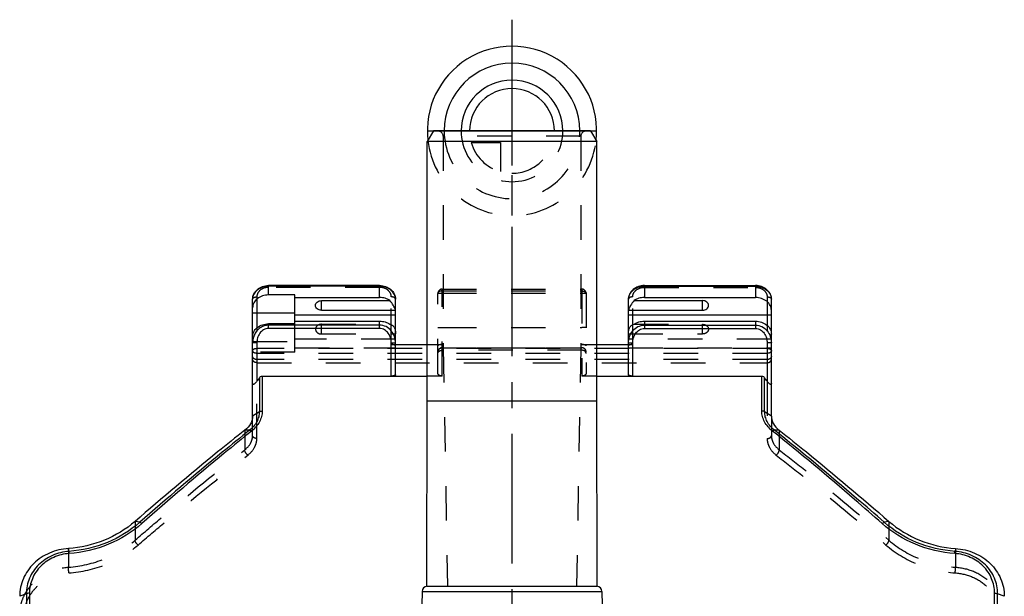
# Model space of a CAD drawing. Header units: millimetres. Extents: x 0 to 1000, y 0 to 1000.
# Tile 4 of 4: x 407 to 593, y 526 to 634. Entities that reach past the tile are written whole.
import ezdxf

# ---------------------------------------------------------------- set-up
doc = ezdxf.new("R2010")
doc.units = ezdxf.units.MM
doc.header["$LTSCALE"] = 65.185185
doc.linetypes.add('CENTER', pattern=[0.6, 0.375, -0.075, 0.075, -0.075])
doc.linetypes.add('HIDDEN', pattern=[0.2, 0.1, -0.1])
for name, color, linetype in [('ACHSEN_S', 7, 'CONTINUOUS'), ('FASEN', 7, 'CONTINUOUS'), ('FLAECHEN', 7, 'CONTINUOUS'), ('KOERPER', 7, 'CONTINUOUS'), ('KONST.EL_MIT_GEO', 7, 'CONTINUOUS'), ('KURVEN', 7, 'CONTINUOUS')]:
    doc.layers.add(name, color=color, linetype=linetype)

msp = doc.modelspace()

# ---------------------------------------------------------------- linework, layer by layer
at = {"layer": 'ACHSEN_S', "color": 40, "linetype": 'CENTER'}
msp.add_line((500, 634.41), (500, 365.58), dxfattribs=at)
at = {"layer": 'FASEN', "color": 7, "linetype": 'Continuous'}
for p, q in [((485.15, 613.41), (484, 611.41)), ((514.85, 613.41), (485.15, 613.41)), ((514.85, 613.41), (516, 611.41)), ((516, 611.41), (484, 611.41))]:
    msp.add_line(p, q, dxfattribs=at)
for points, knots in [([(451, 559.53), (451, 559.29), (450.93, 558.8), (450.54, 557.83), (449.97, 557.22), (449.54, 556.89)], [0, 0, 0, 0, 0.230428, 0.471286, 1, 1, 1, 1]), ([(549, 559.53), (549, 559.29), (549.07, 558.8), (549.46, 557.83), (550.03, 557.22), (550.46, 556.89)], [0, 0, 0, 0, 0.230428, 0.471286, 1, 1, 1, 1]), ([(449.54, 556.89), (447.81, 555.53), (440.79, 549.91), (433.92, 544.12), (428.79, 539.66)], [0, 0, 0, 0, 0.244057, 1, 1, 1, 1]), ([(550.46, 556.89), (552.19, 555.53), (559.21, 549.91), (566.08, 544.12), (571.21, 539.66)], [0, 0, 0, 0, 0.244059, 1, 1, 1, 1]), ([(428.79, 539.66), (427.08, 538.18), (423.08, 535.76), (418.53, 534.72), (416.22, 534.55)], [0, 0, 0, 0, 0.492974, 1, 1, 1, 1]), ([(571.21, 539.66), (572.92, 538.18), (576.92, 535.76), (581.47, 534.72), (583.78, 534.55)], [0, 0, 0, 0, 0.492982, 1, 1, 1, 1]), ([(416.22, 534.55), (414.99, 534.47), (412.58, 533.9), (410.01, 532.21), (408.48, 530.4), (407.64, 528.88), (407.12, 527.23), (407, 526.09), (407, 525.52)], [0, 0, 0, 0, 0.260106, 0.512928, 0.636534, 0.758393, 0.879254, 1, 1, 1, 1]), ([(583.78, 534.55), (585.01, 534.47), (587.42, 533.9), (589.99, 532.21), (591.52, 530.4), (592.36, 528.88), (592.88, 527.23), (593, 526.09), (593, 525.52)], [0, 0, 0, 0, 0.260125, 0.51294, 0.636543, 0.758399, 0.879257, 1, 1, 1, 1])]:
    msp.add_open_spline(points, degree=3, knots=knots, dxfattribs=at)
at = {"layer": 'FLAECHEN', "color": 8, "linetype": 'HIDDEN'}
for p, q in [((487, 572.41), (487.82, 527.41)), ((513, 572.41), (487, 572.41)), ((513, 572.41), (512.18, 527.41)), ((487.82, 527.41), (512.18, 527.41))]:
    msp.add_line(p, q, dxfattribs=at)
at = {"layer": 'KOERPER', "color": 7, "linetype": 'Continuous'}
for p, q in [((484, 562.41), (484, 611.41)), ((516, 562.41), (516, 611.41)), ((464, 579.53), (464, 581.36)), ((536, 579.53), (536, 581.36)), ((483.94, 527.41), (484, 562.41)), ((484, 562.41), (516, 562.41)), ((516.06, 527.41), (516, 562.41)), ((483, 526.43), (482.67, 507.77)), ((483, 526.43), (517, 526.43)), ((483.94, 527.41), (516.06, 527.41)), ((517, 526.43), (517.33, 507.77))]:
    msp.add_line(p, q, dxfattribs=at)
at = {"layer": 'KOERPER', "color": 8, "linetype": 'HIDDEN'}
for p, q in [((464, 575.06), (464, 576.89)), ((536, 575.06), (536, 576.89))]:
    msp.add_line(p, q, dxfattribs=at)
at = {"layer": 'KOERPER', "color": 7, "linetype": 'Continuous'}
for centre, start, end in [((484, 526.41), 93.5024, 179), ((516, 526.41), 1, 86.4976)]:
    msp.add_arc(centre, 1, start, end, dxfattribs=at)
for points in [[(464, 579.53), (463.86, 579.53), (463.57, 579.58), (463.2, 579.77), (462.95, 580.08), (462.85, 580.45), (462.95, 580.82), (463.2, 581.12), (463.57, 581.32), (463.86, 581.36), (464, 581.36)], [(536, 579.53), (536.14, 579.53), (536.43, 579.58), (536.8, 579.77), (537.05, 580.08), (537.15, 580.45), (537.05, 580.82), (536.8, 581.12), (536.43, 581.32), (536.14, 581.36), (536, 581.36)]]:
    msp.add_open_spline(points, degree=3, knots=[0, 0, 0, 0, 0.136234, 0.266168, 0.386662, 0.5, 0.613338, 0.733832, 0.863766, 1, 1, 1, 1], dxfattribs=at)
at = {"layer": 'KOERPER', "color": 8, "linetype": 'HIDDEN'}
for points in [[(464, 576.89), (463.86, 576.89), (463.57, 576.84), (463.2, 576.65), (462.95, 576.34), (462.85, 575.97), (462.95, 575.6), (463.2, 575.3), (463.57, 575.1), (463.86, 575.06), (464, 575.06)], [(536, 576.89), (536.14, 576.89), (536.43, 576.84), (536.8, 576.65), (537.05, 576.34), (537.15, 575.97), (537.05, 575.6), (536.8, 575.3), (536.43, 575.1), (536.14, 575.06), (536, 575.06)]]:
    msp.add_open_spline(points, degree=3, knots=[0, 0, 0, 0, 0.136234, 0.266168, 0.386662, 0.5, 0.613338, 0.733832, 0.863766, 1, 1, 1, 1], dxfattribs=at)
at = {"layer": 'KONST.EL_MIT_GEO', "color": 8, "linetype": 'HIDDEN'}
for p, q in [((514, 613.41), (486, 613.41)), ((487, 612.41), (487, 572.41)), ((513, 612.41), (487, 612.41)), ((513, 612.41), (513, 572.41)), ((475, 583.87), (454, 583.87)), ((486, 567.63), (486, 582.73)), ((486.8, 567.12), (486.8, 583.53)), ((486.8, 583.53), (513.2, 583.53)), ((486.8, 583.19), (513.2, 583.19)), ((486.8, 582.74), (513.2, 582.74)), ((513.2, 583.53), (513.2, 567.12)), ((514, 582.73), (514, 567.63)), ((525, 583.87), (546, 583.87)), ((451.8, 582.07), (451.8, 573.37)), ((477.2, 573.37), (477.2, 582.07)), ((522.8, 573.37), (522.8, 582.07)), ((548.2, 582.07), (548.2, 573.37)), ((459, 571.6), (459, 576.98)), ((464, 576.89), (476.94, 576.89)), ((523.06, 576.89), (536, 576.89)), ((464, 575.06), (478, 575.06)), ((486.8, 576.28), (513.2, 576.28)), ((522, 575.06), (536, 575.06)), ((451, 574.6), (451, 574.53)), ((451, 573.63), (459, 573.63)), ((478, 574.11), (459, 574.11)), ((477.2, 573.06), (478, 573.06)), ((484, 573.06), (486.8, 573.06)), ((513.2, 573.06), (516, 573.06)), ((549, 574.11), (522, 574.11)), ((522, 573.06), (522.8, 573.06)), ((459, 571.6), (451, 571.6)), ((548.2, 572.35), (451.8, 572.35)), ((548.2, 571.4), (451.8, 571.4)), ((459, 572.45), (478, 572.45)), ((486.8, 572.47), (513.2, 572.47)), ((486.8, 572.46), (513.2, 572.46)), ((486.8, 572.45), (513.2, 572.45)), ((513.2, 571.98), (486.8, 571.98)), ((522, 572.45), (549, 572.45)), ((548.2, 570.23), (451.8, 570.23)), ((451.8, 569.64), (548.2, 569.64)), ((451.8, 555.32), (451.8, 566.12)), ((486.8, 567.12), (484, 567.12)), ((516, 567.12), (513.2, 567.12)), ((548.2, 566.12), (548.2, 555.32)), ((451, 555.87), (451, 559.53)), ((549, 559.53), (549, 555.87)), ((449.54, 556.89), (449.54, 553.2)), ((550.46, 556.89), (550.46, 553.2)), ((428.79, 539.66), (428.79, 536.11)), ((571.21, 539.66), (571.21, 536.11)), ((416.22, 534.55), (416.22, 531.01)), ((583.78, 534.55), (583.78, 531.01))]:
    msp.add_line(p, q, dxfattribs=at)
at = {"layer": 'KONST.EL_MIT_GEO', "color": 7, "linetype": 'Continuous'}
for p, q in [((454, 582.43), (454, 584.21)), ((475, 584.21), (454, 584.21)), ((475, 584.07), (454, 584.07)), ((475, 581.95), (475, 584.21)), ((525, 584.21), (525, 581.95)), ((525, 584.21), (546, 584.21)), ((525, 584.07), (546, 584.07)), ((546, 584.21), (546, 581.95)), ((459, 582.43), (454, 582.43)), ((459, 576.98), (459, 582.43)), ((451, 574.6), (451, 581.61)), ((459, 581.95), (475, 581.95)), ((464, 581.36), (476.94, 581.36)), ((478, 567.36), (478, 581.61)), ((522, 567.36), (522, 581.61)), ((523.06, 581.36), (536, 581.36)), ((525, 581.95), (546, 581.95)), ((549, 559.53), (549, 581.61)), ((451, 579.08), (459, 579.08)), ((478, 578.59), (459, 578.59)), ((464, 579.53), (478, 579.53)), ((522, 579.53), (536, 579.53)), ((549, 578.59), (522, 578.59)), ((454, 576.09), (454, 576.98)), ((459, 576.98), (454, 576.98)), ((475, 576.73), (454, 576.73)), ((459, 577.47), (475, 577.47)), ((475, 576.09), (475, 577.47)), ((525, 577.47), (525, 576.09)), ((525, 577.47), (546, 577.47)), ((525, 576.73), (546, 576.73)), ((546, 577.47), (546, 576.09)), ((475, 576.09), (454, 576.09)), ((525, 576.09), (546, 576.09)), ((451, 559.53), (451, 574.53)), ((451.8, 573.37), (451.8, 566.12)), ((477.2, 567.12), (477.2, 573.37)), ((478, 573.06), (484, 573.06)), ((516, 573.06), (522, 573.06)), ((522.8, 567.12), (522.8, 573.37)), ((548.2, 573.37), (548.2, 566.12)), ((452.27, 566.78), (452.27, 560.37)), ((452.83, 567.12), (452.83, 560.51)), ((452.83, 567.12), (484, 567.12)), ((516, 567.12), (547.17, 567.12)), ((547.17, 560.51), (547.17, 567.12)), ((547.73, 560.37), (547.73, 566.78)), ((452.27, 560.37), (451, 559.53)), ((549, 559.53), (547.73, 560.37)), ((450.44, 556.9), (449.54, 556.89)), ((550.46, 556.89), (549.56, 556.9)), ((429.68, 539.49), (428.79, 539.66)), ((571.21, 539.66), (570.32, 539.49)), ((416.31, 534), (416.22, 534.55)), ((583.78, 534.55), (583.69, 534)), ((408.27, 526.01), (407, 525.52)), ((408.27, 526.01), (408.27, 430.82)), ((408.83, 526.1), (408.83, 430.73)), ((591.17, 430.73), (591.17, 526.1)), ((593, 525.52), (591.73, 526.01)), ((591.73, 430.82), (591.73, 526.01))]:
    msp.add_line(p, q, dxfattribs=at)
at = {"layer": 'KONST.EL_MIT_GEO', "color": 8, "linetype": 'HIDDEN'}
for centre, radius, start, end in [((486, 612.41), 1, 0, 90), ((514, 612.41), 1, 90, 180), ((486.8, 582.73), 0.8, 90, 180), ((513.2, 582.73), 0.8, 0, 90), ((486.8, 571.67), 0.8, 90, 180), ((486.8, 571.65), 0.8, 90, 180), ((513.2, 571.67), 0.8, 0, 90), ((513.2, 571.65), 0.8, 0, 90)]:
    msp.add_arc(centre, radius, start, end, dxfattribs=at)
at = {"layer": 'KONST.EL_MIT_GEO', "color": 7, "linetype": 'Continuous'}
for centre, start, end in [((475.99, 579.49), 0, 1.1967), ((524.01, 579.49), 178.8033, 180), ((475.99, 575.01), 0, 1.1967), ((524.01, 575.01), 178.8033, 180)]:
    msp.add_arc(centre, 2.01, start, end, dxfattribs=at)
at = {"layer": 'KONST.EL_MIT_GEO', "color": 8, "linetype": 'HIDDEN'}
for centre, start_param, end_param in [((477.2, 572.82), 0, 1.570796), ((486.8, 572.82), 1.570796, 3.141593), ((513.2, 572.82), 0, 1.570796), ((522.8, 572.82), 1.570796, 3.141593)]:
    msp.add_ellipse(centre, major_axis=(0.8, 0), ratio=0.304604, start_param=start_param, end_param=end_param, dxfattribs=at)
at = {"layer": 'KONST.EL_MIT_GEO', "color": 7, "linetype": 'Continuous'}
for points, knots in [([(451, 581.61), (451, 581.96), (451.17, 582.68), (451.87, 583.54), (452.86, 584.09), (453.62, 584.21), (454, 584.21)], [0, 0, 0, 0, 0.239243, 0.484315, 0.738618, 1, 1, 1, 1]), ([(454, 584.07), (453.61, 584.07), (452.85, 583.95), (451.86, 583.42), (451.17, 582.61), (451, 581.93), (451, 581.61)], [0, 0, 0, 0, 0.272454, 0.532336, 0.773323, 1, 1, 1, 1]), ([(475, 584.21), (475.38, 584.21), (476.14, 584.09), (477.13, 583.54), (477.83, 582.68), (478, 581.96), (478, 581.61)], [0, 0, 0, 0, 0.261385, 0.515686, 0.760756, 1, 1, 1, 1]), ([(478, 581.61), (478, 581.93), (477.83, 582.61), (477.14, 583.42), (476.15, 583.95), (475.39, 584.07), (475, 584.07)], [0, 0, 0, 0, 0.226677, 0.467664, 0.727546, 1, 1, 1, 1]), ([(525, 584.21), (524.62, 584.21), (523.86, 584.09), (522.87, 583.54), (522.17, 582.68), (522, 581.96), (522, 581.61)], [0, 0, 0, 0, 0.261385, 0.515686, 0.760756, 1, 1, 1, 1]), ([(522, 581.61), (522, 581.93), (522.17, 582.61), (522.86, 583.42), (523.85, 583.95), (524.61, 584.07), (525, 584.07)], [0, 0, 0, 0, 0.226677, 0.467664, 0.727546, 1, 1, 1, 1]), ([(549, 581.61), (549, 581.96), (548.83, 582.68), (548.13, 583.54), (547.14, 584.09), (546.38, 584.21), (546, 584.21)], [0, 0, 0, 0, 0.239243, 0.484315, 0.738618, 1, 1, 1, 1]), ([(546, 584.07), (546.39, 584.07), (547.15, 583.95), (548.14, 583.42), (548.83, 582.61), (549, 581.93), (549, 581.61)], [0, 0, 0, 0, 0.272454, 0.532336, 0.773323, 1, 1, 1, 1]), ([(454, 582.43), (453.61, 582.43), (452.85, 582.31), (451.86, 581.79), (451.17, 580.97), (451, 580.3), (451, 579.98)], [0, 0, 0, 0, 0.272454, 0.532336, 0.773323, 1, 1, 1, 1]), ([(476.94, 581.36), (476.67, 581.55), (476.04, 581.85), (475.35, 581.95), (475, 581.95)], [0, 0, 0, 0, 0.490376, 1, 1, 1, 1]), ([(477.95, 579.72), (477.92, 579.83), (477.8, 580.1), (477.49, 580.66), (477.17, 581.08), (476.94, 581.36)], [0, 0, 0, 0, 0.188988, 0.439905, 1, 1, 1, 1]), ([(523.06, 581.36), (522.83, 581.07), (522.5, 580.65), (522.18, 580.07), (522.07, 579.81), (522.04, 579.69)], [0, 0, 0, 0, 0.565221, 0.816023, 1, 1, 1, 1]), ([(525, 581.95), (524.65, 581.95), (523.96, 581.85), (523.33, 581.55), (523.06, 581.36)], [0, 0, 0, 0, 0.509624, 1, 1, 1, 1]), ([(549, 579.49), (549, 579.81), (548.83, 580.49), (548.14, 581.3), (547.15, 581.83), (546.39, 581.95), (546, 581.95)], [0, 0, 0, 0, 0.226677, 0.467664, 0.727546, 1, 1, 1, 1]), ([(477.99, 579.6), (477.99, 579.6), (477.98, 579.65), (477.96, 579.69), (477.95, 579.72)], [0, 0, 0, 0, 0.206236, 1, 1, 1, 1]), ([(478, 579.53), (478, 579.53), (478, 579.56), (477.99, 579.58), (477.99, 579.6)], [0, 0, 0, 0, 0.163974, 1, 1, 1, 1]), ([(522.04, 579.69), (522.03, 579.67), (522.02, 579.62), (522, 579.57), (522, 579.53)], [0, 0, 0, 0, 0.362319, 1, 1, 1, 1]), ([(451, 574.53), (451, 574.85), (451.17, 575.52), (451.86, 576.34), (452.85, 576.86), (453.61, 576.98), (454, 576.98)], [0, 0, 0, 0, 0.226677, 0.467664, 0.727546, 1, 1, 1, 1]), ([(454, 576.73), (453.69, 576.73), (453.06, 576.62), (452.23, 576.14), (451.59, 575.45), (451.31, 574.88), (451.21, 574.59)], [0, 0, 0, 0, 0.250433, 0.500632, 0.750479, 1, 1, 1, 1]), ([(475, 577.47), (475.35, 577.47), (476.04, 577.38), (476.67, 577.08), (476.94, 576.89)], [0, 0, 0, 0, 0.509624, 1, 1, 1, 1]), ([(478, 573.36), (478, 573.77), (477.86, 574.61), (477.25, 575.72), (476.26, 576.53), (475.42, 576.73), (475, 576.73)], [0, 0, 0, 0, 0.249677, 0.499545, 0.749688, 1, 1, 1, 1]), ([(476.94, 576.89), (477.09, 576.87), (477.41, 576.74), (477.77, 576.33), (477.97, 575.73), (478, 575.29), (478, 575.06)], [0, 0, 0, 0, 0.197511, 0.424214, 0.698352, 1, 1, 1, 1]), ([(522, 575.06), (522, 575.29), (522.03, 575.73), (522.23, 576.33), (522.59, 576.74), (522.91, 576.87), (523.06, 576.89)], [0, 0, 0, 0, 0.301652, 0.575757, 0.802451, 1, 1, 1, 1]), ([(522, 573.36), (522, 573.77), (522.14, 574.61), (522.75, 575.72), (523.74, 576.53), (524.58, 576.73), (525, 576.73)], [0, 0, 0, 0, 0.249677, 0.499545, 0.749688, 1, 1, 1, 1]), ([(523.06, 576.89), (523.33, 577.08), (523.96, 577.38), (524.65, 577.47), (525, 577.47)], [0, 0, 0, 0, 0.490376, 1, 1, 1, 1]), ([(546, 577.47), (546.39, 577.47), (547.15, 577.35), (548.14, 576.82), (548.83, 576.01), (549, 575.34), (549, 575.01)], [0, 0, 0, 0, 0.272454, 0.532336, 0.773323, 1, 1, 1, 1]), ([(546, 576.73), (546.42, 576.73), (547.26, 576.53), (548.25, 575.72), (548.86, 574.61), (549, 573.77), (549, 573.36)], [0, 0, 0, 0, 0.250312, 0.500455, 0.750323, 1, 1, 1, 1]), ([(454, 576.09), (453.84, 576.09), (453.52, 576.05), (452.92, 575.79), (452.31, 575.22), (451.89, 574.34), (451.8, 573.69), (451.8, 573.37)], [0, 0, 0, 0, 0.125265, 0.250553, 0.499887, 0.749828, 1, 1, 1, 1]), ([(477.2, 573.37), (477.2, 573.69), (477.11, 574.34), (476.69, 575.22), (476.08, 575.79), (475.48, 576.05), (475.16, 576.09), (475, 576.09)], [0, 0, 0, 0, 0.250172, 0.500113, 0.749447, 0.874735, 1, 1, 1, 1]), ([(522.8, 573.37), (522.8, 573.69), (522.89, 574.34), (523.31, 575.22), (523.92, 575.79), (524.52, 576.05), (524.84, 576.09), (525, 576.09)], [0, 0, 0, 0, 0.250172, 0.500113, 0.749447, 0.874735, 1, 1, 1, 1]), ([(546, 576.09), (546.16, 576.09), (546.48, 576.05), (547.08, 575.79), (547.69, 575.22), (548.11, 574.34), (548.2, 573.69), (548.2, 573.37)], [0, 0, 0, 0, 0.125265, 0.250553, 0.499887, 0.749828, 1, 1, 1, 1]), ([(451.8, 573.37), (451.7, 573.37), (451.55, 573.37), (451.36, 573.37), (451.24, 573.37), (451.14, 573.36), (451.08, 573.36), (451.04, 573.36), (451.02, 573.36), (451.01, 573.36), (451, 573.36), (451, 573.36)], [0, 0, 0, 0, 0.382486, 0.555238, 0.706713, 0.831026, 0.923423, 0.956513, 0.980397, 0.994884, 1, 1, 1, 1]), ([(477.2, 573.37), (477.3, 573.37), (477.45, 573.37), (477.64, 573.37), (477.76, 573.37), (477.86, 573.36), (477.92, 573.36), (477.96, 573.36), (477.98, 573.36), (477.99, 573.36), (478, 573.36), (478, 573.36)], [0, 0, 0, 0, 0.382486, 0.555238, 0.706713, 0.831026, 0.923423, 0.956513, 0.980397, 0.994884, 1, 1, 1, 1]), ([(522, 573.36), (522, 573.36), (522.01, 573.36), (522.02, 573.36), (522.04, 573.36), (522.08, 573.36), (522.14, 573.36), (522.24, 573.37), (522.36, 573.37), (522.55, 573.37), (522.7, 573.37), (522.8, 573.37)], [0, 0, 0, 0, 0.005116, 0.019603, 0.043487, 0.076577, 0.168974, 0.293287, 0.444762, 0.617514, 1, 1, 1, 1]), ([(549, 573.36), (549, 573.36), (548.99, 573.36), (548.98, 573.36), (548.96, 573.36), (548.92, 573.36), (548.86, 573.36), (548.76, 573.37), (548.64, 573.37), (548.45, 573.37), (548.3, 573.37), (548.2, 573.37)], [0, 0, 0, 0, 0.005116, 0.019603, 0.043487, 0.076577, 0.168974, 0.293287, 0.444762, 0.617514, 1, 1, 1, 1]), ([(478, 567.36), (478, 567.32), (477.95, 567.27), (477.86, 567.22), (477.72, 567.17), (477.5, 567.13), (477.3, 567.12), (477.2, 567.12)], [0, 0, 0, 0, 0.123798, 0.21852, 0.337848, 0.641516, 1, 1, 1, 1]), ([(522.8, 567.12), (522.7, 567.12), (522.5, 567.13), (522.28, 567.17), (522.14, 567.22), (522.05, 567.27), (522, 567.32), (522, 567.36)], [0, 0, 0, 0, 0.358483, 0.662152, 0.78148, 0.876202, 1, 1, 1, 1]), ([(451.8, 566.12), (451.76, 566.07), (451.69, 565.96), (451.56, 565.81), (451.43, 565.68), (451.32, 565.59), (451.22, 565.54), (451.16, 565.53), (451.1, 565.53), (451.04, 565.57), (451.01, 565.66), (451, 565.74), (451, 565.78)], [0, 0, 0, 0, 0.159643, 0.317928, 0.471585, 0.612899, 0.674388, 0.726898, 0.770762, 0.810566, 0.896302, 1, 1, 1, 1]), ([(452.27, 566.78), (452.33, 566.88), (452.49, 567.04), (452.72, 567.12), (452.83, 567.12)], [0, 0, 0, 0, 0.501456, 1, 1, 1, 1]), ([(547.17, 567.12), (547.28, 567.12), (547.51, 567.04), (547.67, 566.88), (547.73, 566.78)], [0, 0, 0, 0, 0.498545, 1, 1, 1, 1]), ([(549, 565.78), (549, 565.74), (548.99, 565.66), (548.96, 565.57), (548.9, 565.53), (548.84, 565.53), (548.78, 565.54), (548.68, 565.59), (548.57, 565.68), (548.44, 565.81), (548.31, 565.96), (548.24, 566.07), (548.2, 566.12)], [0, 0, 0, 0, 0.103714, 0.189433, 0.229153, 0.272998, 0.325454, 0.386913, 0.528214, 0.681931, 0.840281, 1, 1, 1, 1]), ([(452.27, 560.37), (452.27, 560.06), (452.18, 559.41), (451.69, 558.14), (450.99, 557.33), (450.44, 556.9)], [0, 0, 0, 0, 0.234298, 0.476906, 1, 1, 1, 1]), ([(452.83, 560.51), (452.83, 560.16), (452.72, 559.46), (452.17, 558.08), (451.4, 557.2), (450.79, 556.72)], [0, 0, 0, 0, 0.234616, 0.47752, 1, 1, 1, 1]), ([(452.27, 560.37), (452.3, 560.39), (452.41, 560.44), (452.6, 560.5), (452.75, 560.51), (452.83, 560.51)], [0, 0, 0, 0, 0.222925, 0.601426, 1, 1, 1, 1]), ([(549.21, 556.72), (548.6, 557.2), (547.83, 558.08), (547.27, 559.46), (547.17, 560.16), (547.17, 560.51)], [0, 0, 0, 0, 0.522571, 0.765458, 1, 1, 1, 1]), ([(547.73, 560.37), (547.7, 560.39), (547.59, 560.44), (547.4, 560.5), (547.25, 560.51), (547.17, 560.51)], [0, 0, 0, 0, 0.223378, 0.602097, 1, 1, 1, 1]), ([(549.56, 556.9), (549.01, 557.33), (548.31, 558.14), (547.82, 559.41), (547.73, 560.06), (547.73, 560.37)], [0, 0, 0, 0, 0.52319, 0.765781, 1, 1, 1, 1]), ([(450.44, 556.9), (448.71, 555.52), (441.68, 549.84), (434.8, 543.99), (429.68, 539.49)], [0, 0, 0, 0, 0.245122, 1, 1, 1, 1]), ([(450.79, 556.72), (449.06, 555.34), (442.06, 549.64), (435.19, 543.77), (430.08, 539.26)], [0, 0, 0, 0, 0.245114, 1, 1, 1, 1]), ([(450.44, 556.9), (450.46, 556.89), (450.52, 556.86), (450.65, 556.82), (450.74, 556.76), (450.79, 556.72)], [0, 0, 0, 0, 0.173336, 0.546723, 1, 1, 1, 1]), ([(549.56, 556.9), (549.54, 556.89), (549.47, 556.86), (549.35, 556.82), (549.26, 556.76), (549.21, 556.72)], [0, 0, 0, 0, 0.173525, 0.548944, 1, 1, 1, 1]), ([(569.92, 539.26), (568.2, 540.79), (561.4, 546.73), (554.46, 552.51), (549.21, 556.72)], [0, 0, 0, 0, 0.254674, 1, 1, 1, 1]), ([(570.32, 539.49), (568.59, 541.01), (561.77, 546.93), (554.83, 552.7), (549.56, 556.9)], [0, 0, 0, 0, 0.254666, 1, 1, 1, 1]), ([(429.68, 539.49), (427.88, 537.91), (423.63, 535.31), (418.79, 534.18), (416.31, 534)], [0, 0, 0, 0, 0.491823, 1, 1, 1, 1]), ([(430.08, 539.26), (430.01, 539.32), (429.89, 539.41), (429.75, 539.48), (429.68, 539.49)], [0, 0, 0, 0, 0.573157, 1, 1, 1, 1]), ([(569.92, 539.26), (569.99, 539.32), (570.11, 539.41), (570.25, 539.48), (570.32, 539.49)], [0, 0, 0, 0, 0.573152, 1, 1, 1, 1]), ([(583.69, 534), (581.21, 534.18), (576.37, 535.31), (572.12, 537.91), (570.32, 539.49)], [0, 0, 0, 0, 0.508174, 1, 1, 1, 1]), ([(430.08, 539.26), (428.23, 537.63), (423.88, 534.95), (418.9, 533.78), (416.36, 533.6)], [0, 0, 0, 0, 0.491857, 1, 1, 1, 1]), ([(583.64, 533.6), (581.1, 533.78), (576.12, 534.95), (571.77, 537.63), (569.92, 539.26)], [0, 0, 0, 0, 0.508141, 1, 1, 1, 1]), ([(416.31, 534), (415.24, 533.93), (413.12, 533.42), (410.88, 531.91), (409.55, 530.32), (408.81, 528.97), (408.37, 527.52), (408.27, 526.51), (408.27, 526.01)], [0, 0, 0, 0, 0.259859, 0.512429, 0.636058, 0.758044, 0.879084, 1, 1, 1, 1]), ([(416.36, 533.6), (416.35, 533.68), (416.34, 533.82), (416.32, 533.95), (416.31, 534)], [0, 0, 0, 0, 0.616272, 1, 1, 1, 1]), ([(583.64, 533.6), (583.65, 533.68), (583.66, 533.82), (583.68, 533.95), (583.69, 534)], [0, 0, 0, 0, 0.616312, 1, 1, 1, 1]), ([(591.73, 526.01), (591.73, 526.51), (591.63, 527.52), (591.19, 528.97), (590.45, 530.32), (589.12, 531.91), (586.88, 533.42), (584.76, 533.93), (583.69, 534)], [0, 0, 0, 0, 0.120916, 0.241956, 0.363942, 0.487571, 0.740141, 1, 1, 1, 1]), ([(416.36, 533.6), (415.35, 533.53), (413.37, 533.05), (411.28, 531.63), (410.03, 530.14), (409.35, 528.87), (408.93, 527.51), (408.83, 526.57), (408.83, 526.1)], [0, 0, 0, 0, 0.259718, 0.512213, 0.635854, 0.757889, 0.879004, 1, 1, 1, 1]), ([(591.17, 526.1), (591.17, 526.57), (591.07, 527.51), (590.65, 528.87), (589.97, 530.14), (588.72, 531.63), (586.63, 533.05), (584.65, 533.53), (583.64, 533.6)], [0, 0, 0, 0, 0.120996, 0.242111, 0.364146, 0.487787, 0.740282, 1, 1, 1, 1]), ([(408.83, 526.1), (408.78, 526.1), (408.59, 526.09), (408.4, 526.06), (408.27, 526.01)], [0, 0, 0, 0, 0.271816, 1, 1, 1, 1]), ([(591.17, 526.1), (591.22, 526.1), (591.41, 526.09), (591.6, 526.06), (591.73, 526.01)], [0, 0, 0, 0, 0.271902, 1, 1, 1, 1])]:
    msp.add_open_spline(points, degree=3, knots=knots, dxfattribs=at)
at = {"layer": 'KONST.EL_MIT_GEO', "color": 8, "linetype": 'HIDDEN'}
for points, knots in [([(454, 583.87), (453.72, 583.87), (453.16, 583.78), (452.43, 583.4), (451.92, 582.8), (451.8, 582.31), (451.8, 582.07)], [0, 0, 0, 0, 0.272453, 0.532336, 0.773324, 1, 1, 1, 1]), ([(477.2, 582.07), (477.2, 582.31), (477.08, 582.8), (476.57, 583.4), (475.84, 583.78), (475.28, 583.87), (475, 583.87)], [0, 0, 0, 0, 0.226676, 0.467664, 0.727547, 1, 1, 1, 1]), ([(486.8, 583.19), (486.7, 583.19), (486.5, 583.17), (486.24, 583.07), (486.05, 582.93), (486, 582.79), (486, 582.73)], [0, 0, 0, 0, 0.308155, 0.58589, 0.814219, 1, 1, 1, 1]), ([(486, 582.73), (486, 582.73), (486.01, 582.73), (486.02, 582.73), (486.04, 582.73), (486.08, 582.74), (486.14, 582.74), (486.24, 582.74), (486.36, 582.74), (486.55, 582.74), (486.7, 582.74), (486.8, 582.74)], [0, 0, 0, 0, 0.005116, 0.019603, 0.043487, 0.076577, 0.168974, 0.293287, 0.444762, 0.617514, 1, 1, 1, 1]), ([(513.2, 583.19), (513.3, 583.19), (513.5, 583.17), (513.76, 583.07), (513.95, 582.93), (514, 582.79), (514, 582.73)], [0, 0, 0, 0, 0.308155, 0.58589, 0.814219, 1, 1, 1, 1]), ([(513.2, 582.74), (513.3, 582.74), (513.45, 582.74), (513.64, 582.74), (513.76, 582.74), (513.86, 582.74), (513.92, 582.74), (513.96, 582.73), (513.98, 582.73), (513.99, 582.73), (514, 582.73), (514, 582.73)], [0, 0, 0, 0, 0.382486, 0.555238, 0.706713, 0.831026, 0.923423, 0.956513, 0.980397, 0.994884, 1, 1, 1, 1]), ([(522.8, 582.07), (522.8, 582.31), (522.92, 582.8), (523.43, 583.4), (524.16, 583.78), (524.72, 583.87), (525, 583.87)], [0, 0, 0, 0, 0.226676, 0.467664, 0.727547, 1, 1, 1, 1]), ([(546, 583.87), (546.28, 583.87), (546.84, 583.78), (547.57, 583.4), (548.08, 582.8), (548.2, 582.31), (548.2, 582.07)], [0, 0, 0, 0, 0.272453, 0.532336, 0.773324, 1, 1, 1, 1]), ([(451, 581.61), (451, 581.67), (451.05, 581.81), (451.24, 581.96), (451.5, 582.05), (451.7, 582.07), (451.8, 582.07)], [0, 0, 0, 0, 0.185782, 0.414205, 0.691995, 1, 1, 1, 1]), ([(478, 581.61), (478, 581.67), (477.95, 581.81), (477.76, 581.96), (477.5, 582.05), (477.3, 582.07), (477.2, 582.07)], [0, 0, 0, 0, 0.185782, 0.414205, 0.691995, 1, 1, 1, 1]), ([(522.8, 582.07), (522.7, 582.07), (522.5, 582.05), (522.24, 581.96), (522.05, 581.81), (522, 581.67), (522, 581.61)], [0, 0, 0, 0, 0.308005, 0.585795, 0.814218, 1, 1, 1, 1]), ([(548.2, 582.07), (548.3, 582.07), (548.5, 582.05), (548.76, 581.96), (548.95, 581.81), (549, 581.67), (549, 581.61)], [0, 0, 0, 0, 0.308005, 0.585795, 0.814218, 1, 1, 1, 1]), ([(486, 576.27), (486, 576.27), (486.01, 576.27), (486.02, 576.27), (486.04, 576.27), (486.08, 576.28), (486.14, 576.28), (486.24, 576.28), (486.36, 576.28), (486.55, 576.28), (486.7, 576.28), (486.8, 576.28)], [0, 0, 0, 0, 0.005116, 0.019603, 0.043487, 0.076577, 0.168974, 0.293287, 0.444762, 0.617514, 1, 1, 1, 1]), ([(514, 576.27), (514, 576.27), (513.99, 576.27), (513.98, 576.27), (513.96, 576.27), (513.92, 576.28), (513.86, 576.28), (513.76, 576.28), (513.64, 576.28), (513.45, 576.28), (513.3, 576.28), (513.2, 576.28)], [0, 0, 0, 0, 0.005116, 0.019603, 0.043487, 0.076577, 0.168974, 0.293287, 0.444762, 0.617514, 1, 1, 1, 1]), ([(451, 571.89), (451, 571.96), (451.05, 572.09), (451.24, 572.24), (451.5, 572.33), (451.7, 572.35), (451.8, 572.35)], [0, 0, 0, 0, 0.185779, 0.414202, 0.691993, 1, 1, 1, 1]), ([(451.8, 571.4), (451.7, 571.4), (451.5, 571.42), (451.24, 571.52), (451.05, 571.68), (451, 571.83), (451, 571.89)], [0, 0, 0, 0, 0.300522, 0.57431, 0.805145, 1, 1, 1, 1]), ([(486, 571.67), (486, 571.87), (486.17, 572.29), (486.6, 572.46), (486.8, 572.46)], [0, 0, 0, 0, 0.499442, 1, 1, 1, 1]), ([(486, 571.38), (486, 571.46), (486.05, 571.63), (486.23, 571.83), (486.5, 571.96), (486.7, 571.98), (486.8, 571.98)], [0, 0, 0, 0, 0.217533, 0.455326, 0.719161, 1, 1, 1, 1]), ([(514, 571.67), (514, 571.87), (513.83, 572.29), (513.4, 572.46), (513.2, 572.46)], [0, 0, 0, 0, 0.499442, 1, 1, 1, 1]), ([(514, 571.38), (514, 571.46), (513.95, 571.63), (513.77, 571.83), (513.5, 571.96), (513.3, 571.98), (513.2, 571.98)], [0, 0, 0, 0, 0.217533, 0.455326, 0.719161, 1, 1, 1, 1]), ([(548.2, 572.35), (548.3, 572.35), (548.5, 572.33), (548.76, 572.24), (548.95, 572.09), (549, 571.96), (549, 571.89)], [0, 0, 0, 0, 0.308001, 0.585792, 0.814217, 1, 1, 1, 1]), ([(549, 571.89), (549, 571.83), (548.95, 571.68), (548.76, 571.52), (548.5, 571.42), (548.3, 571.4), (548.2, 571.4)], [0, 0, 0, 0, 0.194856, 0.425692, 0.699482, 1, 1, 1, 1]), ([(451.8, 570.23), (451.7, 570.23), (451.5, 570.26), (451.23, 570.38), (451.05, 570.57), (451, 570.73), (451, 570.81)], [0, 0, 0, 0, 0.286467, 0.552816, 0.788405, 1, 1, 1, 1]), ([(451.8, 569.64), (451.7, 569.64), (451.49, 569.67), (451.23, 569.8), (451.05, 570.02), (451, 570.19), (451, 570.28)], [0, 0, 0, 0, 0.27454, 0.535369, 0.775543, 1, 1, 1, 1]), ([(549, 570.81), (549, 570.73), (548.95, 570.57), (548.77, 570.38), (548.5, 570.26), (548.3, 570.23), (548.2, 570.23)], [0, 0, 0, 0, 0.211595, 0.447184, 0.713533, 1, 1, 1, 1]), ([(548.2, 569.64), (548.3, 569.64), (548.51, 569.67), (548.77, 569.8), (548.95, 570.02), (549, 570.19), (549, 570.28)], [0, 0, 0, 0, 0.27454, 0.535369, 0.775543, 1, 1, 1, 1]), ([(486.8, 567.12), (486.66, 567.12), (486.42, 567.15), (486.16, 567.3), (486.03, 567.46), (486, 567.58), (486, 567.63)], [0, 0, 0, 0, 0.417866, 0.671718, 0.850869, 1, 1, 1, 1]), ([(514, 567.63), (514, 567.58), (513.97, 567.46), (513.84, 567.3), (513.58, 567.15), (513.34, 567.12), (513.2, 567.12)], [0, 0, 0, 0, 0.149131, 0.328282, 0.582136, 1, 1, 1, 1]), ([(449.54, 553.2), (449.97, 553.54), (450.54, 554.15), (450.93, 555.13), (451, 555.62), (451, 555.87)], [0, 0, 0, 0, 0.527249, 0.7685, 1, 1, 1, 1]), ([(450.1, 552.18), (450.61, 552.58), (451.26, 553.3), (451.72, 554.45), (451.8, 555.04), (451.8, 555.32)], [0, 0, 0, 0, 0.523924, 0.766257, 1, 1, 1, 1]), ([(451.8, 555.32), (451.7, 555.32), (451.5, 555.35), (451.24, 555.46), (451.05, 555.64), (451, 555.79), (451, 555.87)], [0, 0, 0, 0, 0.292275, 0.561791, 0.795442, 1, 1, 1, 1]), ([(548.2, 555.32), (548.3, 555.32), (548.5, 555.35), (548.76, 555.46), (548.95, 555.64), (549, 555.79), (549, 555.87)], [0, 0, 0, 0, 0.292275, 0.561791, 0.795442, 1, 1, 1, 1]), ([(548.2, 555.32), (548.2, 555.04), (548.28, 554.45), (548.74, 553.3), (549.39, 552.58), (549.9, 552.18)], [0, 0, 0, 0, 0.233741, 0.476074, 1, 1, 1, 1]), ([(549, 555.87), (549, 555.62), (549.07, 555.13), (549.46, 554.15), (550.03, 553.54), (550.46, 553.2)], [0, 0, 0, 0, 0.231498, 0.472749, 1, 1, 1, 1]), ([(428.79, 536.11), (430.52, 537.6), (437.32, 543.43), (444.27, 549.1), (449.54, 553.2)], [0, 0, 0, 0, 0.255045, 1, 1, 1, 1]), ([(450.1, 552.18), (449.92, 552.32), (449.7, 552.57), (449.54, 552.94), (449.52, 553.13), (449.54, 553.2)], [0, 0, 0, 0, 0.553649, 0.806603, 1, 1, 1, 1]), ([(549.9, 552.18), (550.08, 552.32), (550.3, 552.57), (550.46, 552.94), (550.48, 553.13), (550.46, 553.2)], [0, 0, 0, 0, 0.553649, 0.806603, 1, 1, 1, 1]), ([(550.46, 553.2), (552.19, 551.86), (559.22, 546.29), (566.1, 540.54), (571.21, 536.11)], [0, 0, 0, 0, 0.244711, 1, 1, 1, 1]), ([(429.35, 535.2), (431.08, 536.69), (437.89, 542.48), (444.84, 548.1), (450.1, 552.18)], [0, 0, 0, 0, 0.255005, 1, 1, 1, 1]), ([(549.9, 552.18), (551.63, 550.84), (558.65, 545.32), (565.53, 539.61), (570.65, 535.2)], [0, 0, 0, 0, 0.244754, 1, 1, 1, 1]), ([(416.22, 531.01), (418.54, 531.18), (423.09, 532.22), (427.09, 534.63), (428.79, 536.11)], [0, 0, 0, 0, 0.508326, 1, 1, 1, 1]), ([(429.35, 535.2), (429.2, 535.34), (429, 535.57), (428.83, 535.89), (428.79, 536.04), (428.79, 536.11)], [0, 0, 0, 0, 0.574832, 0.821865, 1, 1, 1, 1]), ([(570.65, 535.2), (570.8, 535.34), (571, 535.57), (571.17, 535.89), (571.21, 536.04), (571.21, 536.11)], [0, 0, 0, 0, 0.574832, 0.821865, 1, 1, 1, 1]), ([(571.21, 536.11), (572.91, 534.63), (576.91, 532.22), (581.46, 531.18), (583.78, 531.01)], [0, 0, 0, 0, 0.491673, 1, 1, 1, 1]), ([(416.28, 529.94), (418.69, 530.11), (423.42, 531.18), (427.58, 533.68), (429.35, 535.2)], [0, 0, 0, 0, 0.508219, 1, 1, 1, 1]), ([(570.65, 535.2), (572.42, 533.68), (576.58, 531.18), (581.31, 530.11), (583.72, 529.94)], [0, 0, 0, 0, 0.491781, 1, 1, 1, 1]), ([(407, 521.96), (407, 522.54), (407.12, 523.68), (407.63, 525.33), (408.48, 526.86), (410.01, 528.67), (412.58, 530.36), (414.99, 530.93), (416.22, 531.01)], [0, 0, 0, 0, 0.120933, 0.241951, 0.363899, 0.487499, 0.74007, 1, 1, 1, 1]), ([(416.28, 529.94), (416.26, 530.14), (416.24, 530.5), (416.22, 530.86), (416.22, 531.01)], [0, 0, 0, 0, 0.566342, 1, 1, 1, 1]), ([(583.72, 529.94), (583.74, 530.14), (583.76, 530.5), (583.78, 530.86), (583.78, 531.01)], [0, 0, 0, 0, 0.566344, 1, 1, 1, 1]), ([(583.78, 531.01), (585.01, 530.93), (587.42, 530.36), (589.99, 528.67), (591.52, 526.86), (592.37, 525.33), (592.88, 523.68), (593, 522.54), (593, 521.96)], [0, 0, 0, 0, 0.25993, 0.512501, 0.636102, 0.758049, 0.879067, 1, 1, 1, 1]), ([(407.8, 521.66), (407.8, 522.18), (407.91, 523.24), (408.39, 524.76), (409.17, 526.15), (410.58, 527.81), (412.95, 529.35), (415.15, 529.86), (416.28, 529.94)], [0, 0, 0, 0, 0.121109, 0.242244, 0.364252, 0.487863, 0.740323, 1, 1, 1, 1]), ([(583.72, 529.94), (584.85, 529.86), (587.05, 529.35), (589.42, 527.81), (590.83, 526.15), (591.61, 524.76), (592.09, 523.24), (592.2, 522.18), (592.2, 521.66)], [0, 0, 0, 0, 0.259677, 0.512137, 0.635748, 0.757756, 0.878891, 1, 1, 1, 1])]:
    msp.add_open_spline(points, degree=3, knots=knots, dxfattribs=at)
at = {"layer": 'KONST.EL_MIT_GEO', "color": 7, "linetype": 'Continuous'}
for points in [[(451.21, 574.59), (451.07, 574.19), (451, 573.77), (451, 573.36)], [(452.27, 566.78), (452.11, 566.56), (451.96, 566.34), (451.8, 566.12)], [(548.2, 566.12), (548.04, 566.34), (547.89, 566.56), (547.73, 566.78)]]:
    msp.add_open_spline(points, degree=3, dxfattribs=at)
at = {"layer": 'KURVEN', "color": 40, "linetype": 'Continuous'}
for p, q in [((500, 629.41), (500, 613.41)), ((484, 613.41), (516, 613.41))]:
    msp.add_line(p, q, dxfattribs=at)
at = {"layer": 'KURVEN', "color": 8, "linetype": 'HIDDEN'}
for p, q in [((500, 613.41), (500, 597.41)), ((492.31, 611.21), (497.8, 611.21)), ((497.8, 611.21), (497.8, 605.72))]:
    msp.add_line(p, q, dxfattribs=at)
at = {"layer": 'KURVEN', "color": 40, "linetype": 'Continuous'}
for radius, start, end in [(16, 353.482, 186.518), (12.8, 0, 180), (9.6, 0.0001, 180), (8, 0.0001, 180)]:
    msp.add_arc((500, 613.41), radius, start, end, dxfattribs=at)
at = {"layer": 'KURVEN', "color": 8, "linetype": 'HIDDEN'}
for radius, start, end in [(12.8, 180, 360), (9.6, 180, 0.0001), (8, 270, 0.0001), (16, 186.518, 353.482), (8, 195.962, 254.038)]:
    msp.add_arc((500, 613.41), radius, start, end, dxfattribs=at)

doc.saveas('drawing.dxf')
